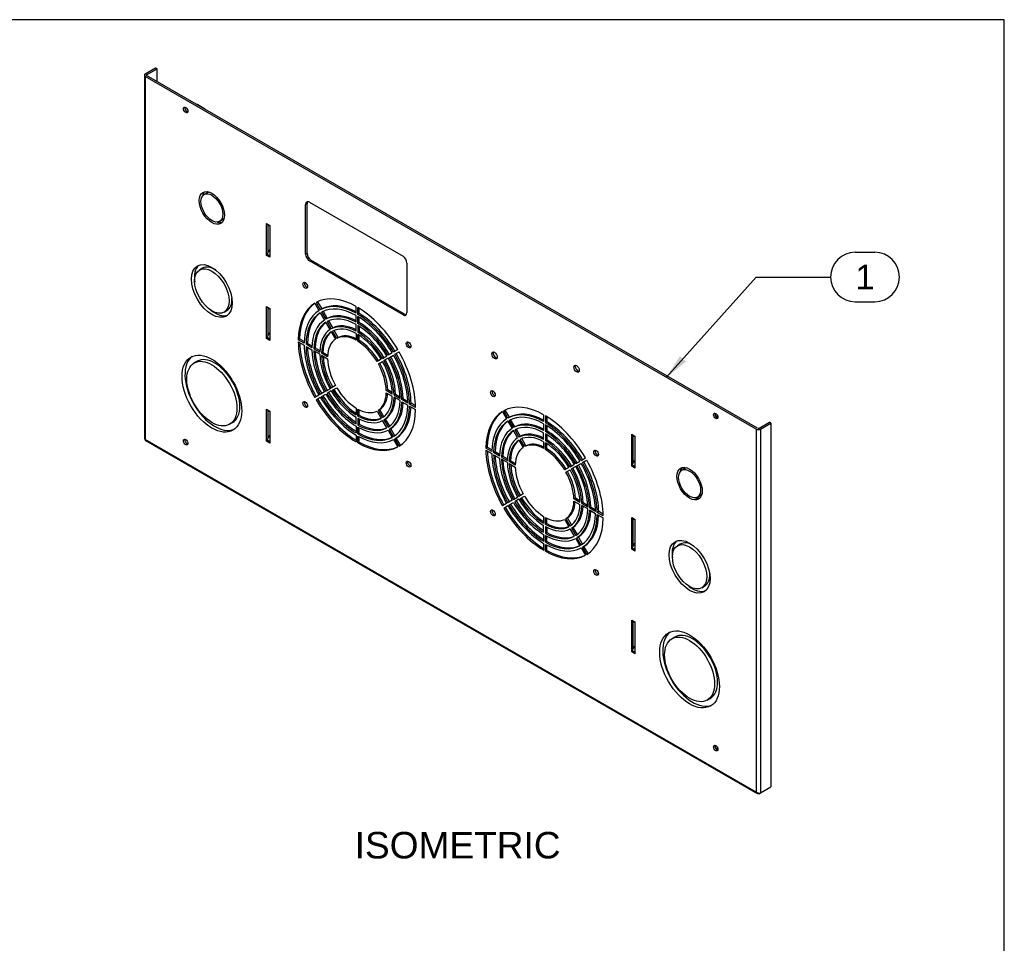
# Model space of a CAD drawing. Header units: inches. Extents: x 0 to 80.1, y 0 to 59.8.
# Tile 12 of 12: x 52.2 to 80, y 33.7 to 59.8. Entities that reach past the tile are written whole.
import ezdxf
from ezdxf.enums import TextEntityAlignment as Align

# ---------------------------------------------------------------- set-up
doc = ezdxf.new("R2010")
doc.units = ezdxf.units.IN
doc.header["$MEASUREMENT"] = 0
for name, color, linetype in [('BMP01631', 7, 'Continuous'), ('COM57182-6', 7, 'Continuous'), ('Default', 7, 'Continuous')]:
    doc.layers.add(name, color=color, linetype=linetype)
doc.styles.add('SEACAD_Arial', font='arial.ttf')

# ---------------------------------------------------------------- blocks, each defined once
blk = doc.blocks.new('SEANNOT_GROUP1')
at = {"layer": 'Default', "linetype": 'Continuous'}
blk.add_hatch(color=7, dxfattribs=at).paths.add_polyline_path([(70.832, 50.274), (70.452, 49.674), (71.006, 50.118)])
at = {"layer": 'Default', "color": 7, "linetype": 'Continuous'}
for p, q in [((75.789, 53.209), (76.337, 53.209)), ((72.989, 52.509), (75.089, 52.509)), ((75.789, 51.809), (76.337, 51.809))]:
    blk.add_line(p, q, dxfattribs=at)
blk.add_lwpolyline([(72.989, 52.509), (70.452, 49.674)], dxfattribs=at)
for centre, start, end in [((75.789, 52.509), 90, 270), ((76.337, 52.509), 270, 90)]:
    blk.add_arc(centre, 0.7, start, end, dxfattribs=at)
at = {"layer": 'Default', "color": 7, "linetype": 'Continuous', "style": 'SEACAD_Arial'}
blk.add_text('1', height=0.7, dxfattribs=at).set_placement((75.789, 52.859), align=Align.TOP_LEFT)
blk = doc.blocks.new('SE6')
at = {"layer": 'BMP01631', "color": 7, "linetype": 'Continuous'}
for p, q in [((57.205, 57.381), (57.176, 57.386)), ((57.205, 57.381), (57.399, 57.269)), ((57.399, 57.269), (57.388, 57.263)), ((57.399, 57.269), (57.399, 57.257)), ((71.717, 49.003), (71.688, 49.007)), ((71.717, 49.003), (71.911, 48.891)), ((71.911, 48.891), (71.9, 48.885)), ((71.911, 48.891), (71.911, 48.879)), ((71.824, 48.656), (71.824, 48.624)), ((71.888, 48.609), (71.865, 48.548)), ((71.824, 39.266), (71.824, 39.235)), ((71.888, 39.219), (71.865, 39.159))]:
    blk.add_line(p, q, dxfattribs=at)
at = {"layer": 'COM57182-6', "color": 7, "linetype": 'Continuous'}
for p, q in [((55.695, 58.215), (55.695, 47.945)), ((55.72, 58.25), (56.013, 58.419)), ((72.989, 48.21), (55.72, 58.18)), ((55.72, 58.18), (55.72, 47.921)), ((55.76, 58.227), (56.053, 58.396)), ((55.76, 58.203), (55.76, 58.227)), ((73.029, 48.233), (55.76, 58.203)), ((56.013, 58.419), (56.053, 58.396)), ((56.053, 58.034), (56.053, 58.396)), ((57.467, 54.889), (57.385, 54.841)), ((60.293, 54.58), (60.253, 54.557)), ((60.253, 53.156), (60.253, 54.557)), ((60.293, 53.179), (60.293, 54.58)), ((60.364, 54.621), (63.006, 53.096)), ((57.822, 54.083), (57.905, 54.131)), ((59.15, 54.021), (59.15, 54.021)), ((59.15, 53.117), (59.15, 54.021)), ((59.15, 54.021), (59.239, 53.97)), ((59.239, 53.951), (59.162, 53.995)), ((59.191, 53.206), (59.191, 53.979)), ((59.239, 53.97), (59.239, 53.066)), ((59.239, 53.97), (59.239, 53.97)), ((59.162, 53.157), (59.239, 53.289)), ((59.162, 53.157), (59.239, 53.112)), ((60.253, 53.156), (60.293, 53.179)), ((59.15, 53.117), (59.15, 53.117)), ((59.15, 53.117), (59.15, 53.117)), ((59.239, 53.066), (59.15, 53.117)), ((59.239, 53.066), (59.239, 53.066)), ((59.239, 53.066), (59.239, 53.066)), ((60.404, 52.987), (60.364, 52.963)), ((63.006, 51.438), (60.364, 52.963)), ((63.046, 51.461), (60.404, 52.987)), ((63.117, 52.903), (63.117, 51.502)), ((57.342, 52.758), (57.26, 52.71)), ((60.512, 51.769), (60.631, 51.562)), ((60.548, 51.79), (60.667, 51.583)), ((60.59, 51.811), (60.708, 51.606)), ((57.947, 51.519), (58.03, 51.567)), ((59.15, 51.674), (59.15, 51.674)), ((59.15, 50.77), (59.15, 51.674)), ((59.15, 51.674), (59.239, 51.623)), ((59.239, 51.603), (59.162, 51.648)), ((59.191, 50.859), (59.191, 51.631)), ((59.239, 51.623), (59.239, 50.719)), ((59.239, 51.623), (59.239, 51.623)), ((60.708, 51.606), (60.667, 51.583)), ((60.667, 51.5), (60.787, 51.293)), ((60.703, 51.521), (60.823, 51.314)), ((60.745, 51.541), (60.863, 51.337)), ((61.677, 51.483), (61.677, 51.678)), ((61.728, 51.453), (61.728, 51.648)), ((61.768, 51.477), (61.768, 51.624)), ((60.863, 51.337), (60.823, 51.314)), ((60.942, 51.024), (60.823, 51.231)), ((60.859, 51.252), (60.978, 51.045)), ((60.901, 51.272), (61.018, 51.068)), ((61.677, 51.229), (61.677, 51.424)), ((61.768, 51.477), (61.728, 51.453)), ((61.728, 51.2), (61.728, 51.395)), ((61.768, 51.223), (61.728, 51.2)), ((61.768, 51.223), (61.768, 51.37)), ((63.006, 51.438), (63.046, 51.461)), ((59.162, 50.809), (59.239, 50.942)), ((61.018, 51.068), (60.978, 51.045)), ((60.978, 50.962), (61.097, 50.755)), ((61.133, 50.776), (61.014, 50.982)), ((61.174, 50.799), (61.056, 51.002)), ((61.677, 50.976), (61.677, 51.17)), ((61.728, 51.141), (61.728, 50.946)), ((61.768, 50.969), (61.728, 50.946)), ((61.768, 51.116), (61.768, 50.969)), ((59.15, 50.77), (59.15, 50.77)), ((59.15, 50.77), (59.15, 50.77)), ((59.239, 50.719), (59.15, 50.77)), ((59.162, 50.809), (59.239, 50.765)), ((59.239, 50.719), (59.239, 50.719)), ((59.239, 50.719), (59.239, 50.719)), ((60.084, 50.758), (60.044, 50.735)), ((60.213, 50.638), (60.044, 50.735)), ((60.044, 50.676), (60.213, 50.579)), ((60.214, 50.683), (60.084, 50.758)), ((61.174, 50.799), (61.133, 50.776)), ((61.677, 50.917), (61.677, 50.722)), ((61.728, 50.692), (61.728, 50.887)), ((61.768, 50.716), (61.728, 50.692)), ((61.768, 50.716), (61.768, 50.862)), ((60.304, 50.631), (60.264, 50.608)), ((60.433, 50.511), (60.264, 50.608)), ((60.264, 50.549), (60.433, 50.452)), ((60.434, 50.556), (60.304, 50.631)), ((60.524, 50.505), (60.483, 50.481)), ((60.483, 50.481), (60.652, 50.384)), ((60.652, 50.325), (60.483, 50.422)), ((60.524, 50.505), (60.654, 50.429)), ((60.743, 50.378), (60.703, 50.354)), ((60.874, 50.302), (60.743, 50.378)), ((62.857, 50.456), (62.738, 50.387)), ((62.774, 50.325), (62.893, 50.394)), ((57.186, 50.127), (57.103, 50.079)), ((60.872, 50.257), (60.703, 50.354)), ((60.703, 50.296), (60.872, 50.198)), ((62.391, 50.187), (62.272, 50.118)), ((62.312, 50.142), (62.272, 50.118)), ((62.308, 50.056), (62.427, 50.125)), ((62.391, 50.187), (62.312, 50.142)), ((62.427, 50.208), (62.547, 50.277)), ((62.583, 50.215), (62.463, 50.146)), ((62.702, 50.367), (62.583, 50.298)), ((62.619, 50.235), (62.738, 50.304)), ((60.787, 49.261), (60.667, 49.192)), ((60.823, 49.282), (60.942, 49.35)), ((60.978, 49.288), (60.859, 49.219)), ((61.097, 49.44), (60.978, 49.371)), ((61.014, 49.309), (61.133, 49.378)), ((62.573, 49.321), (62.533, 49.298)), ((62.702, 49.2), (62.533, 49.298)), ((62.7, 49.248), (62.573, 49.321)), ((60.631, 49.171), (60.512, 49.102)), ((60.548, 49.04), (60.667, 49.109)), ((60.703, 49.129), (60.823, 49.198)), ((62.533, 49.239), (62.702, 49.142)), ((62.793, 49.194), (62.753, 49.171)), ((62.753, 49.171), (62.922, 49.074)), ((62.922, 49.015), (62.753, 49.112)), ((62.793, 49.194), (62.92, 49.121)), ((63.013, 49.067), (62.973, 49.044)), ((63.141, 48.947), (62.973, 49.044)), ((62.973, 48.985), (63.141, 48.888)), ((63.14, 48.994), (63.013, 49.067)), ((59.15, 48.772), (59.15, 48.772)), ((59.15, 47.868), (59.15, 48.772)), ((59.15, 48.772), (59.239, 48.721)), ((59.239, 48.702), (59.162, 48.746)), ((59.191, 47.957), (59.191, 48.73)), ((59.239, 48.721), (59.239, 47.817)), ((59.239, 48.721), (59.239, 48.721)), ((61.677, 48.804), (61.677, 48.609)), ((61.728, 48.579), (61.728, 48.774)), ((61.768, 48.603), (61.768, 48.754)), ((62.272, 48.721), (62.391, 48.514)), ((62.348, 48.765), (62.308, 48.741)), ((62.427, 48.534), (62.308, 48.741)), ((62.465, 48.561), (62.348, 48.765)), ((63.233, 48.941), (63.192, 48.917)), ((63.361, 48.82), (63.192, 48.917)), ((63.192, 48.859), (63.361, 48.761)), ((63.36, 48.867), (63.233, 48.941)), ((65.815, 48.707), (65.935, 48.5)), ((65.971, 48.521), (65.851, 48.728)), ((66.011, 48.544), (65.893, 48.749)), ((61.677, 48.355), (61.677, 48.55)), ((61.768, 48.603), (61.728, 48.579)), ((61.728, 48.521), (61.728, 48.326)), ((61.768, 48.499), (61.768, 48.349)), ((62.547, 48.245), (62.427, 48.451)), ((62.504, 48.495), (62.463, 48.472)), ((62.463, 48.472), (62.583, 48.265)), ((62.504, 48.495), (62.621, 48.292)), ((66.011, 48.544), (65.971, 48.521)), ((65.971, 48.438), (66.09, 48.231)), ((66.126, 48.252), (66.007, 48.459)), ((66.166, 48.275), (66.048, 48.479)), ((66.98, 48.616), (66.98, 48.421)), ((67.031, 48.586), (67.031, 48.392)), ((67.072, 48.562), (67.072, 48.415)), ((58.103, 48.347), (58.186, 48.395)), ((61.677, 48.296), (61.677, 48.101)), ((61.768, 48.349), (61.728, 48.326)), ((61.728, 48.072), (61.728, 48.267)), ((61.768, 48.095), (61.768, 48.245)), ((62.583, 48.182), (62.702, 47.976)), ((62.659, 48.226), (62.619, 48.203)), ((62.738, 47.996), (62.619, 48.203)), ((62.777, 48.022), (62.659, 48.226)), ((66.166, 48.275), (66.126, 48.252)), ((66.245, 47.962), (66.126, 48.169)), ((66.162, 48.19), (66.281, 47.983)), ((66.204, 48.21), (66.321, 48.006)), ((66.98, 48.362), (66.98, 48.167)), ((67.072, 48.415), (67.031, 48.392)), ((67.031, 48.333), (67.031, 48.138)), ((67.072, 48.161), (67.031, 48.138)), ((67.072, 48.308), (67.072, 48.161)), ((72.989, 48.21), (72.989, 37.951)), ((73.07, 48.233), (73.363, 48.402)), ((73.11, 48.21), (73.403, 48.379)), ((73.11, 48.21), (73.11, 37.928)), ((73.403, 48.379), (73.363, 48.402)), ((73.403, 48.379), (73.403, 38.097)), ((72.989, 37.951), (55.72, 47.921)), ((55.727, 47.888), (73.017, 37.906)), ((59.15, 47.868), (59.15, 47.868)), ((59.15, 47.868), (59.15, 47.868)), ((59.239, 47.817), (59.15, 47.868)), ((59.162, 47.908), (59.239, 48.041)), ((59.162, 47.908), (59.239, 47.864)), ((61.677, 48.043), (61.677, 47.848)), ((61.768, 48.095), (61.728, 48.072)), ((61.728, 47.818), (61.728, 48.013)), ((61.768, 47.842), (61.768, 47.991)), ((62.738, 47.913), (62.857, 47.706)), ((62.814, 47.957), (62.774, 47.934)), ((62.893, 47.727), (62.774, 47.934)), ((62.932, 47.753), (62.814, 47.957)), ((66.321, 48.006), (66.281, 47.983)), ((66.281, 47.9), (66.401, 47.693)), ((66.437, 47.714), (66.317, 47.921)), ((66.477, 47.737), (66.36, 47.94)), ((66.98, 47.914), (66.98, 48.109)), ((67.031, 48.079), (67.031, 47.884)), ((67.072, 47.908), (67.031, 47.884)), ((67.072, 48.054), (67.072, 47.908)), ((69.47, 48.063), (69.47, 48.063)), ((69.47, 47.159), (69.47, 48.063)), ((69.47, 48.063), (69.558, 48.012)), ((69.558, 47.993), (69.482, 48.037)), ((69.51, 47.248), (69.51, 48.021)), ((69.558, 48.012), (69.558, 47.108)), ((69.558, 48.012), (69.558, 48.012)), ((59.239, 47.817), (59.239, 47.817)), ((59.239, 47.817), (59.239, 47.817)), ((61.768, 47.842), (61.728, 47.818)), ((65.388, 47.696), (65.347, 47.673)), ((65.516, 47.576), (65.347, 47.673)), ((65.347, 47.614), (65.516, 47.517)), ((65.517, 47.621), (65.388, 47.696)), ((66.477, 47.737), (66.437, 47.714)), ((66.98, 47.855), (66.98, 47.66)), ((67.031, 47.63), (67.031, 47.826)), ((67.072, 47.654), (67.031, 47.63)), ((67.072, 47.654), (67.072, 47.8)), ((65.607, 47.57), (65.567, 47.546)), ((65.736, 47.449), (65.567, 47.546)), ((65.567, 47.487), (65.736, 47.39)), ((65.737, 47.495), (65.607, 47.57)), ((65.827, 47.443), (65.787, 47.419)), ((65.787, 47.419), (65.956, 47.322)), ((65.956, 47.263), (65.787, 47.361)), ((65.827, 47.443), (65.957, 47.368)), ((66.047, 47.316), (66.006, 47.293)), ((66.178, 47.24), (66.047, 47.316)), ((68.041, 47.326), (68.161, 47.394)), ((68.077, 47.263), (68.197, 47.332)), ((68.118, 47.286), (68.197, 47.332)), ((69.482, 47.199), (69.558, 47.332)), ((66.175, 47.195), (66.006, 47.293)), ((66.006, 47.234), (66.175, 47.136)), ((67.695, 47.125), (67.575, 47.056)), ((67.611, 46.994), (67.731, 47.063)), ((67.731, 47.146), (67.85, 47.215)), ((67.886, 47.153), (67.767, 47.084)), ((67.886, 47.236), (68.005, 47.305)), ((67.922, 47.173), (68.041, 47.242)), ((68.118, 47.286), (68.077, 47.263)), ((69.47, 47.159), (69.47, 47.159)), ((69.47, 47.159), (69.47, 47.159)), ((69.558, 47.108), (69.47, 47.159)), ((69.482, 47.199), (69.558, 47.155)), ((69.558, 47.108), (69.558, 47.108)), ((69.558, 47.108), (69.558, 47.108)), ((70.969, 47.094), (70.886, 47.046)), ((66.09, 46.199), (65.971, 46.13)), ((66.126, 46.22), (66.245, 46.289)), ((66.281, 46.226), (66.162, 46.157)), ((66.281, 46.226), (66.202, 46.181)), ((66.401, 46.378), (66.281, 46.309)), ((66.322, 46.333), (66.281, 46.309)), ((66.317, 46.247), (66.437, 46.316)), ((66.401, 46.378), (66.322, 46.333)), ((67.877, 46.259), (67.836, 46.236)), ((68.005, 46.139), (67.836, 46.236)), ((68.003, 46.186), (67.877, 46.259)), ((71.324, 46.288), (71.406, 46.336)), ((65.935, 46.109), (65.815, 46.04)), ((65.851, 45.978), (65.971, 46.047)), ((66.007, 46.068), (66.126, 46.137)), ((66.202, 46.181), (66.162, 46.157)), ((67.836, 46.177), (68.005, 46.08)), ((68.097, 46.132), (68.056, 46.109)), ((68.056, 46.109), (68.225, 46.012)), ((68.225, 45.953), (68.056, 46.05)), ((68.097, 46.132), (68.223, 46.059)), ((68.316, 46.006), (68.276, 45.982)), ((68.445, 45.885), (68.276, 45.982)), ((68.276, 45.924), (68.445, 45.826)), ((68.443, 45.932), (68.316, 46.006)), ((66.98, 45.742), (66.98, 45.547)), ((67.031, 45.517), (67.031, 45.713)), ((67.072, 45.541), (67.072, 45.692)), ((67.575, 45.659), (67.695, 45.452)), ((67.651, 45.703), (67.611, 45.679)), ((67.731, 45.473), (67.611, 45.679)), ((67.769, 45.5), (67.651, 45.703)), ((68.536, 45.879), (68.496, 45.855)), ((68.664, 45.758), (68.496, 45.855)), ((68.496, 45.797), (68.664, 45.699)), ((68.663, 45.805), (68.536, 45.879)), ((69.47, 45.716), (69.47, 45.716)), ((69.47, 44.812), (69.47, 45.716)), ((69.47, 45.716), (69.558, 45.665)), ((69.558, 45.645), (69.482, 45.69)), ((69.51, 44.901), (69.51, 45.673)), ((69.558, 45.665), (69.558, 44.761)), ((69.558, 45.665), (69.558, 45.665)), ((66.98, 45.293), (66.98, 45.488)), ((67.072, 45.541), (67.031, 45.517)), ((67.031, 45.459), (67.031, 45.264)), ((67.072, 45.437), (67.072, 45.287)), ((67.85, 45.183), (67.731, 45.389)), ((67.807, 45.433), (67.767, 45.41)), ((67.767, 45.41), (67.886, 45.203)), ((67.807, 45.433), (67.924, 45.23)), ((66.98, 45.234), (66.98, 45.04)), ((67.072, 45.287), (67.031, 45.264)), ((67.031, 45.01), (67.031, 45.205)), ((67.072, 45.033), (67.072, 45.183)), ((67.886, 45.12), (68.005, 44.914)), ((67.962, 45.164), (67.922, 45.141)), ((68.041, 44.934), (67.922, 45.141)), ((68.08, 44.96), (67.962, 45.164)), ((66.98, 44.981), (66.98, 44.786)), ((67.072, 45.033), (67.031, 45.01)), ((67.031, 44.756), (67.031, 44.951)), ((67.072, 44.78), (67.072, 44.929)), ((68.041, 44.851), (68.161, 44.645)), ((68.118, 44.895), (68.077, 44.872)), ((68.197, 44.665), (68.077, 44.872)), ((68.236, 44.691), (68.118, 44.895)), ((69.47, 44.812), (69.47, 44.812)), ((69.47, 44.812), (69.47, 44.812)), ((69.558, 44.761), (69.47, 44.812)), ((69.482, 44.851), (69.558, 44.984)), ((69.482, 44.851), (69.558, 44.807)), ((70.844, 44.963), (70.761, 44.915)), ((67.072, 44.78), (67.031, 44.756)), ((69.558, 44.761), (69.558, 44.761)), ((69.558, 44.761), (69.558, 44.761)), ((71.449, 43.724), (71.531, 43.772)), ((69.47, 42.814), (69.47, 42.814)), ((69.47, 41.91), (69.47, 42.814)), ((69.47, 42.814), (69.558, 42.763)), ((69.558, 42.744), (69.482, 42.788)), ((69.51, 41.999), (69.51, 42.772)), ((69.558, 42.763), (69.558, 41.859)), ((69.558, 42.763), (69.558, 42.763)), ((70.688, 42.332), (70.605, 42.284)), ((69.482, 41.95), (69.558, 42.083)), ((69.47, 41.91), (69.47, 41.91)), ((69.47, 41.91), (69.47, 41.91)), ((69.558, 41.859), (69.47, 41.91)), ((69.482, 41.95), (69.558, 41.906)), ((69.558, 41.859), (69.558, 41.859)), ((69.558, 41.859), (69.558, 41.859)), ((71.605, 40.552), (71.688, 40.6)), ((73.07, 37.904), (73.11, 37.928)), ((73.07, 37.904), (73.07, 37.924)), ((73.11, 37.928), (73.403, 38.097))]:
    blk.add_line(p, q, dxfattribs=at)
blk.add_arc((73.073, 38.063), 0.14, 232.7389, 285.3097, dxfattribs=at)
for centre, major_axis, start_param, end_param in [((55.781, 58.215), (0.086, 0), 2.356194, 3.926991), ((55.781, 58.215), (0.029, 0), 2.356194, 3.926991), ((56.904, 57.255), (-0.0442, 0.0766), 0.472849, 2.668743), ((57.686, 54.51), (-0.253, 0.438), 0.164402, 0.578763), ((57.686, 54.51), (-0.219, 0.379), 6.026573, 6.283185), ((60.364, 54.493), (0.078, -0.136), 2.356194, 3.926991), ((60.404, 54.516), (0.078, -0.136), 3.40122, 3.926991), ((57.686, 54.51), (-0.253, 0.438), 2.562829, 2.97719), ((57.686, 54.51), (-0.219, 0.379), 3.141593, 3.398205), ((59.191, 54.044), (-0.0285, -0.0494), 5.497787, 6.283185), ((59.279, 53.993), (0.0285, 0.0494), -3.926991, -3.874422), ((59.191, 53.14), (-0.0285, -0.0494), 4.712389, 5.497787), ((60.364, 53.092), (0.078, -0.136), 3.926991, 5.497787), ((60.404, 53.115), (-0.078, 0.136), 0.785398, 2.356194), ((59.279, 53.089), (0.0285, 0.0494), -3.979559, -3.926991), ((63.006, 52.967), (-0.078, 0.136), 3.926991, 5.497787), ((57.686, 52.162), (-0.409, 0.708), 0.101312, 0.973612), ((57.686, 52.162), (-0.344, 0.595), 5.445324, 6.283185), ((60.284, 52.297), (-0.047, 0.0814), 0.443139, 2.698453), ((57.686, 52.162), (-0.344, 0.595), 3.141593, 3.979454), ((61.703, 49.748), (-1.173, 2.031), 0.015348, 0.77005), ((61.743, 49.771), (-1.173, 2.031), 0.049733, 0.77005), ((61.703, 49.748), (-1.173, 2.031), 5.513134, 6.267837), ((57.686, 52.162), (-0.409, 0.708), 2.16798, 3.040281), ((59.191, 51.697), (-0.0285, -0.0494), 5.497787, 6.283185), ((59.279, 51.646), (0.0285, 0.0494), -3.926991, -3.874422), ((61.703, 49.748), (-1.054, 1.825), 0.017086, 0.768312), ((61.703, 49.748), (-1.018, 1.762), 0.017691, 0.767707), ((61.743, 49.771), (-1.018, 1.762), 0.057332, 0.767707), ((61.703, 49.748), (-1.054, 1.825), 5.514873, 6.266099), ((61.703, 49.748), (-1.018, 1.762), 5.515477, 6.265494), ((61.743, 49.771), (-1.054, 1.825), 5.541938, 6.266099), ((61.703, 49.748), (-1.173, 2.031), 4.727737, 5.482439), ((63.006, 51.566), (-0.078, 0.136), 2.356194, 3.926991), ((61.703, 49.748), (-0.898, 1.556), 0.02004, 0.765357), ((61.703, 49.748), (-0.862, 1.493), 0.020878, 0.76452), ((61.743, 49.771), (-0.862, 1.493), 0.067673, 0.76452), ((61.703, 49.748), (-0.898, 1.556), 5.517827, 6.263144), ((61.703, 49.748), (-0.862, 1.493), 5.518664, 6.262307), ((61.743, 49.771), (-0.898, 1.556), 5.549578, 6.263144), ((61.703, 49.748), (-1.054, 1.825), 4.729475, 5.480701), ((61.703, 49.748), (-1.018, 1.762), 4.730079, 5.480096), ((61.743, 49.771), (-1.054, 1.825), 4.729475, 5.480701), ((61.743, 49.771), (-0.898, 1.556), 4.732429, 5.477746), ((63.046, 51.59), (-0.078, 0.136), 2.356194, 2.881965), ((61.703, 49.748), (-0.743, 1.287), 0.024231, 0.761167), ((61.703, 49.748), (-0.707, 1.224), 0.025465, 0.759933), ((61.743, 49.771), (-0.707, 1.224), 0.082571, 0.759933), ((61.703, 49.748), (-0.743, 1.287), 5.522017, 6.258954), ((61.703, 49.748), (-0.707, 1.224), 5.523251, 6.25772), ((61.743, 49.771), (-0.743, 1.287), 5.560417, 6.258954), ((61.703, 49.748), (-0.898, 1.556), 4.732429, 5.477746), ((61.703, 49.748), (-0.862, 1.493), 4.733267, 5.476909), ((61.703, 49.748), (-0.743, 1.287), 4.73662, 5.473556), ((61.743, 49.771), (-0.743, 1.287), 4.73662, 5.473556), ((59.191, 50.793), (-0.0285, -0.0494), 4.712389, 5.497787), ((59.279, 50.742), (0.0285, 0.0494), -3.979559, -3.926991), ((61.703, 49.748), (-1.173, 2.031), 0.800746, 1.555449), ((61.743, 49.771), (-1.173, 2.031), 0.825056, 1.555449), ((61.703, 49.748), (-0.587, 1.018), 0.030643, 0.754755), ((61.703, 49.748), (-0.587, 1.018), 5.528429, 6.252542), ((61.743, 49.771), (-0.587, 1.018), 5.577017, 6.252542), ((61.703, 49.748), (-0.707, 1.224), 4.737853, 5.472322), ((61.703, 49.748), (-0.587, 1.018), 4.743032, 5.467144), ((61.743, 49.771), (-0.587, 1.018), 4.743032, 5.467144), ((63.201, 50.613), (-0.047, 0.0814), 0.443139, 2.698453), ((61.703, 49.748), (-1.054, 1.825), 0.802484, 1.55371), ((61.703, 49.748), (-1.018, 1.762), 0.803089, 1.553105), ((61.743, 49.771), (-1.018, 1.762), 0.831113, 1.553105), ((61.703, 49.748), (-0.898, 1.556), 0.805439, 1.550755), ((61.703, 49.748), (-0.862, 1.493), 0.806276, 1.549918), ((61.743, 49.771), (-0.862, 1.493), 0.839355, 1.549918), ((61.703, 49.748), (1.173, -2.031), 0.800746, 1.555448), ((65.632, 50.315), (-0.0545, 0.0944), 0.378763, 2.76283), ((57.686, 49.261), (-0.596, 1.033), 0.069403, 3.07219), ((57.686, 49.261), (-0.5, 0.866), 3.141593, 6.283185), ((61.703, 49.748), (-0.743, 1.287), 0.809629, 1.546565), ((61.703, 49.748), (-0.707, 1.224), 0.810863, 1.545331), ((61.743, 49.771), (-0.707, 1.224), 0.851224, 1.545331), ((61.703, 49.748), (-0.587, 1.018), 0.816041, 1.540153), ((61.703, 49.748), (0.707, -1.224), 0.810863, 1.54533), ((61.703, 49.748), (0.743, -1.287), 0.809629, 1.546565), ((61.743, 49.771), (0.743, -1.287), 0.809629, 1.546565), ((61.703, 49.748), (0.862, -1.493), 0.806276, 1.549918), ((61.703, 49.748), (0.898, -1.556), 0.805439, 1.550755), ((61.743, 49.771), (0.898, -1.556), 0.805439, 1.550755), ((61.703, 49.748), (1.018, -1.762), 0.803089, 1.553105), ((61.703, 49.748), (1.054, -1.825), 0.802484, 1.55371), ((61.743, 49.771), (1.054, -1.825), 0.802484, 1.55371), ((61.703, 49.748), (0.587, -1.018), 0.816041, 1.540153), ((61.743, 49.771), (0.587, -1.018), 0.816041, 1.540153), ((67.951, 49.94), (-0.0545, 0.0944), 0.378763, 2.76283), ((61.703, 49.748), (0.743, -1.287), 4.73662, 5.473558), ((61.703, 49.748), (0.707, -1.224), 4.737854, 5.472323), ((61.743, 49.771), (0.707, -1.224), 4.737854, 5.431963), ((61.703, 49.748), (0.587, -1.018), 4.743032, 5.467146), ((65.588, 49.235), (-0.047, 0.0814), 0.443139, 2.698453), ((60.284, 48.929), (-0.047, 0.0814), 0.443139, 2.698453), ((61.703, 49.748), (1.173, -2.031), 4.727737, 5.48244), ((61.743, 49.771), (1.173, -2.031), 4.727737, 5.45813), ((61.703, 49.748), (1.054, -1.825), 4.729475, 5.480702), ((61.703, 49.748), (1.018, -1.762), 4.73008, 5.480097), ((61.743, 49.771), (1.018, -1.762), 4.73008, 5.452073), ((61.703, 49.748), (0.898, -1.556), 4.73243, 5.477747), ((61.703, 49.748), (0.862, -1.493), 4.733267, 5.476911), ((61.743, 49.771), (0.862, -1.493), 4.733267, 5.443832), ((61.703, 49.748), (0.587, -1.018), 0.030643, 0.754755), ((61.743, 49.771), (0.587, -1.018), 0.030643, 0.706166), ((61.703, 49.748), (0.707, -1.224), 0.025466, 0.759933), ((61.703, 49.748), (0.743, -1.287), 0.024231, 0.761167), ((61.743, 49.771), (0.743, -1.287), 0.024231, 0.722767), ((61.703, 49.748), (0.862, -1.493), 0.020878, 0.76452), ((61.703, 49.748), (0.898, -1.556), 0.020042, 0.765357), ((59.191, 48.795), (-0.0285, -0.0494), 5.497787, 6.283185), ((59.279, 48.744), (0.0285, 0.0494), -3.926991, -3.874422), ((61.703, 49.748), (0.587, -1.018), 5.52843, 6.252542), ((61.743, 49.771), (0.898, -1.556), 0.020042, 0.733606), ((61.703, 49.748), (1.018, -1.762), 0.017691, 0.767707), ((61.703, 49.748), (1.054, -1.825), 0.017086, 0.768312), ((61.743, 49.771), (1.054, -1.825), 0.017086, 0.741246), ((61.703, 49.748), (1.173, -2.031), 0.015348, 0.77005), ((67.006, 46.686), (-1.173, 2.031), 0.015348, 0.77005), ((67.046, 46.709), (-1.173, 2.031), 0.049734, 0.77005), ((67.006, 46.686), (-1.173, 2.031), 5.513135, 6.267837), ((61.703, 49.748), (0.707, -1.224), 5.523252, 6.257721), ((61.703, 49.748), (0.743, -1.287), 5.522018, 6.258955), ((61.743, 49.771), (0.707, -1.224), 5.523252, 6.200615), ((67.006, 46.686), (-1.054, 1.825), 0.017086, 0.768312), ((67.006, 46.686), (-1.018, 1.762), 0.017691, 0.767707), ((67.046, 46.709), (-1.018, 1.762), 0.057332, 0.767707), ((67.006, 46.686), (-1.054, 1.825), 5.514873, 6.266099), ((67.006, 46.686), (-1.018, 1.762), 5.515478, 6.265495), ((67.046, 46.709), (-1.054, 1.825), 5.541939, 6.266099), ((67.006, 46.686), (-1.173, 2.031), 4.727737, 5.48244), ((71.885, 48.605), (-0.0442, 0.0766), 0.472849, 2.668743), ((61.703, 49.748), (0.862, -1.493), 5.518665, 6.262307), ((61.703, 49.748), (0.898, -1.556), 5.517828, 6.263145), ((61.743, 49.771), (0.862, -1.493), 5.518665, 6.215512), ((67.006, 46.686), (-0.898, 1.556), 0.020041, 0.765357), ((67.006, 46.686), (-0.862, 1.493), 0.020878, 0.76452), ((67.046, 46.709), (-0.862, 1.493), 0.067673, 0.76452), ((67.006, 46.686), (-0.898, 1.556), 5.517828, 6.263145), ((67.006, 46.686), (-0.862, 1.493), 5.518665, 6.262307), ((67.046, 46.709), (-0.898, 1.556), 5.549579, 6.263145), ((67.006, 46.686), (-1.054, 1.825), 4.729475, 5.480702), ((67.006, 46.686), (-1.018, 1.762), 4.73008, 5.480097), ((67.046, 46.709), (-1.054, 1.825), 4.729475, 5.480702), ((67.046, 46.709), (-0.898, 1.556), 4.73243, 5.477747), ((73.05, 48.245), (0.086, 0), 3.926991, 5.497787), ((73.05, 48.245), (0.029, 0), 3.926991, 5.497787), ((56.904, 47.865), (-0.0442, 0.0766), 0.472849, 2.668743), ((59.191, 47.891), (-0.0285, -0.0494), 4.712389, 5.497787), ((61.703, 49.748), (1.018, -1.762), 5.515478, 6.265495), ((61.703, 49.748), (1.054, -1.825), 5.514873, 6.266099), ((61.743, 49.771), (1.018, -1.762), 5.515478, 6.225854), ((67.006, 46.686), (-0.743, 1.287), 0.024231, 0.761167), ((67.006, 46.686), (-0.707, 1.224), 0.025466, 0.759933), ((67.046, 46.709), (-0.707, 1.224), 0.082572, 0.759933), ((67.006, 46.686), (-0.743, 1.287), 5.522018, 6.258954), ((67.006, 46.686), (-0.707, 1.224), 5.523252, 6.257721), ((67.046, 46.709), (-0.743, 1.287), 5.560419, 6.258954), ((67.006, 46.686), (-0.898, 1.556), 4.73243, 5.477747), ((67.006, 46.686), (-0.862, 1.493), 4.733267, 5.476911), ((67.006, 46.686), (-0.743, 1.287), 4.73662, 5.473558), ((67.046, 46.709), (-0.743, 1.287), 4.73662, 5.473558), ((69.51, 48.086), (-0.0285, -0.0494), 5.497787, 6.283185), ((69.599, 48.035), (0.0285, 0.0494), -3.926991, -3.874422), ((59.279, 47.84), (0.0285, 0.0494), -3.979559, -3.926991), ((61.703, 49.748), (1.173, -2.031), 5.513135, 6.267837), ((61.743, 49.771), (1.173, -2.031), 5.513135, 6.233451), ((67.006, 46.686), (-1.173, 2.031), 0.800746, 1.555448), ((67.046, 46.709), (-1.173, 2.031), 0.825056, 1.555448), ((67.006, 46.686), (-0.587, 1.018), 0.030643, 0.754755), ((67.006, 46.686), (-0.587, 1.018), 5.52843, 6.252542), ((67.046, 46.709), (-0.587, 1.018), 5.577019, 6.252542), ((67.006, 46.686), (-0.707, 1.224), 4.737854, 5.472323), ((67.006, 46.686), (-0.587, 1.018), 4.743032, 5.467146), ((67.046, 46.709), (-0.587, 1.018), 4.743032, 5.467146), ((68.505, 47.551), (-0.047, 0.0814), 0.443139, 2.698453), ((67.006, 46.686), (-1.054, 1.825), 0.802484, 1.55371), ((67.006, 46.686), (-1.018, 1.762), 0.803089, 1.553105), ((67.046, 46.709), (-1.018, 1.762), 0.831113, 1.553105), ((67.006, 46.686), (-0.898, 1.556), 0.805439, 1.550755), ((67.006, 46.686), (-0.862, 1.493), 0.806276, 1.549918), ((67.046, 46.709), (-0.862, 1.493), 0.839355, 1.549918), ((67.006, 46.686), (1.173, -2.031), 0.800746, 1.555449), ((63.201, 47.245), (-0.047, 0.0814), 0.443139, 2.698453), ((67.006, 46.686), (-0.743, 1.287), 0.809629, 1.546565), ((67.006, 46.686), (-0.707, 1.224), 0.810863, 1.54533), ((67.046, 46.709), (-0.707, 1.224), 0.851224, 1.54533), ((67.006, 46.686), (-0.587, 1.018), 0.816041, 1.540153), ((67.006, 46.686), (0.707, -1.224), 0.810863, 1.545331), ((67.006, 46.686), (0.743, -1.287), 0.809629, 1.546565), ((67.046, 46.709), (0.743, -1.287), 0.809629, 1.546565), ((67.006, 46.686), (0.862, -1.493), 0.806276, 1.549918), ((67.006, 46.686), (0.898, -1.556), 0.805439, 1.550756), ((67.046, 46.709), (0.898, -1.556), 0.805439, 1.550756), ((67.006, 46.686), (1.018, -1.762), 0.803089, 1.553105), ((67.006, 46.686), (1.054, -1.825), 0.802484, 1.55371), ((67.046, 46.709), (1.054, -1.825), 0.802484, 1.55371), ((69.51, 47.182), (-0.0285, -0.0494), 4.712389, 5.497787), ((69.599, 47.131), (0.0285, 0.0494), -3.979559, -3.926991), ((71.188, 46.715), (-0.253, 0.438), 0.164402, 0.578763), ((71.188, 46.715), (-0.219, 0.379), 6.026573, 6.283185), ((67.006, 46.686), (0.587, -1.018), 0.816041, 1.540153), ((67.046, 46.709), (0.587, -1.018), 0.816041, 1.540153), ((67.006, 46.686), (0.743, -1.287), 4.736619, 5.473556), ((67.006, 46.686), (0.707, -1.224), 4.737853, 5.472322), ((67.046, 46.709), (0.707, -1.224), 4.737853, 5.431962), ((67.006, 46.686), (0.587, -1.018), 4.743032, 5.467144), ((71.188, 46.715), (-0.253, 0.438), 2.562829, 2.97719), ((71.188, 46.715), (-0.219, 0.379), 3.141593, 3.398205), ((65.588, 45.867), (-0.047, 0.0814), 0.443139, 2.698453), ((67.006, 46.686), (1.173, -2.031), 4.727737, 5.482439), ((67.046, 46.709), (1.173, -2.031), 4.727737, 5.458129), ((67.006, 46.686), (1.054, -1.825), 4.729475, 5.480701), ((67.006, 46.686), (1.018, -1.762), 4.730079, 5.480096), ((67.046, 46.709), (1.018, -1.762), 4.730079, 5.452072), ((67.006, 46.686), (0.898, -1.556), 4.732429, 5.477746), ((67.006, 46.686), (0.862, -1.493), 4.733267, 5.476909), ((67.046, 46.709), (0.862, -1.493), 4.733267, 5.443831), ((67.006, 46.686), (0.587, -1.018), 0.030643, 0.754755), ((67.046, 46.709), (0.587, -1.018), 0.030643, 0.706166), ((67.006, 46.686), (0.707, -1.224), 0.025465, 0.759933), ((67.006, 46.686), (0.743, -1.287), 0.024231, 0.761167), ((67.046, 46.709), (0.743, -1.287), 0.024231, 0.722767), ((67.006, 46.686), (0.862, -1.493), 0.020878, 0.76452), ((67.006, 46.686), (0.898, -1.556), 0.020041, 0.765357), ((67.006, 46.686), (0.587, -1.018), 5.528429, 6.252542), ((67.046, 46.709), (0.898, -1.556), 0.020041, 0.733606), ((67.006, 46.686), (1.018, -1.762), 0.017691, 0.767707), ((67.006, 46.686), (1.054, -1.825), 0.017086, 0.768312), ((67.046, 46.709), (1.054, -1.825), 0.017086, 0.741246), ((67.006, 46.686), (1.173, -2.031), 0.015348, 0.77005), ((69.51, 45.739), (-0.0285, -0.0494), 5.497787, 6.283185), ((69.599, 45.688), (0.0285, 0.0494), -3.926991, -3.874422), ((67.006, 46.686), (0.707, -1.224), 5.523251, 6.25772), ((67.006, 46.686), (0.743, -1.287), 5.522017, 6.258954), ((67.046, 46.709), (0.707, -1.224), 5.523251, 6.200614), ((67.006, 46.686), (0.862, -1.493), 5.518664, 6.262307), ((67.006, 46.686), (0.898, -1.556), 5.517827, 6.263144), ((67.046, 46.709), (0.862, -1.493), 5.518664, 6.215512), ((67.006, 46.686), (1.018, -1.762), 5.515477, 6.265494), ((67.006, 46.686), (1.054, -1.825), 5.514873, 6.266099), ((67.046, 46.709), (1.018, -1.762), 5.515477, 6.225853), ((69.51, 44.835), (-0.0285, -0.0494), 4.712389, 5.497787), ((71.188, 44.367), (-0.409, 0.708), 0.101312, 0.973612), ((71.188, 44.367), (-0.344, 0.595), 5.445324, 6.283185), ((67.006, 46.686), (1.173, -2.031), 5.513134, 6.267837), ((67.046, 46.709), (1.173, -2.031), 5.513134, 6.233451), ((69.599, 44.784), (0.0285, 0.0494), -3.979559, -3.926991), ((68.505, 44.183), (-0.047, 0.0814), 0.443139, 2.698453), ((71.188, 44.367), (-0.344, 0.595), 3.141593, 3.979454), ((71.188, 44.367), (-0.409, 0.708), 2.16798, 3.040281), ((69.51, 42.837), (-0.0285, -0.0494), 5.497787, 6.283185), ((69.599, 42.786), (0.0285, 0.0494), -3.926991, -3.874422), ((71.188, 41.466), (-0.596, 1.033), 0.069403, 3.07219), ((71.188, 41.466), (-0.5, 0.866), 3.141593, 6.283185), ((69.51, 41.933), (-0.0285, -0.0494), 4.712389, 5.497787), ((69.599, 41.882), (0.0285, 0.0494), -3.979559, -3.926991), ((71.885, 39.215), (-0.0442, 0.0766), 0.472849, 2.668743)]:
    blk.add_ellipse(centre, major_axis=major_axis, ratio=0.57735, start_param=start_param, end_param=end_param, dxfattribs=at)
for centre, major_axis in [((56.863, 57.231), (-0.0442, 0.0766)), ((57.603, 54.462), (-0.253, 0.438)), ((57.603, 54.462), (0.219, -0.379)), ((57.603, 52.115), (-0.409, 0.708)), ((57.603, 52.115), (0.344, -0.595)), ((60.244, 52.274), (-0.047, 0.0814)), ((63.161, 50.59), (-0.047, 0.0814)), ((57.603, 49.213), (-0.596, 1.033)), ((65.592, 50.292), (-0.0545, 0.0944)), ((57.603, 49.213), (0.5, -0.866)), ((67.91, 49.917), (-0.0545, 0.0944)), ((65.547, 49.212), (-0.047, 0.0814)), ((60.244, 48.906), (-0.047, 0.0814)), ((71.845, 48.582), (-0.0442, 0.0766)), ((56.863, 47.842), (-0.0442, 0.0766)), ((68.464, 47.528), (-0.047, 0.0814)), ((63.161, 47.222), (-0.047, 0.0814)), ((71.105, 46.667), (-0.253, 0.438)), ((71.105, 46.667), (0.219, -0.379)), ((65.547, 45.844), (-0.047, 0.0814)), ((71.105, 44.32), (-0.409, 0.708)), ((71.105, 44.32), (0.344, -0.595)), ((68.464, 44.16), (-0.047, 0.0814)), ((71.105, 41.418), (-0.596, 1.033)), ((71.105, 41.418), (0.5, -0.866)), ((71.845, 39.192), (-0.0442, 0.0766))]:
    blk.add_ellipse(centre, major_axis=major_axis, ratio=0.57735, dxfattribs=at)
for points, knots in [([(55.695, 47.945), (55.695, 47.94), (55.697, 47.936), (55.705, 47.928), (55.712, 47.924), (55.72, 47.921)], [0.5, 0.5, 0.5, 0.5, 0.75, 0.75, 1, 1, 1, 1]), ([(55.72, 47.921), (55.718, 47.913), (55.718, 47.906), (55.721, 47.894), (55.723, 47.89), (55.727, 47.888)], [0, 0, 0, 0, 0.25, 0.25, 0.5, 0.5, 0.5, 0.5]), ([(73.07, 37.904), (73.06, 37.901), (73.051, 37.899), (73.033, 37.899), (73.024, 37.902), (73.009, 37.91), (73.003, 37.916), (72.994, 37.932), (72.99, 37.941), (72.989, 37.951)], [0, 0, 0, 0, 0.25, 0.25, 0.5, 0.5, 0.75, 0.75, 1, 1, 1, 1])]:
    blk.add_open_spline(points, degree=3, knots=knots, dxfattribs=at)

msp = doc.modelspace()

# ---------------------------------------------------------------- linework, layer by layer
at = {"layer": 'Default', "color": 7, "linetype": 'Continuous'}
for p, q in [((80, 59.783), (0, 59.783)), ((80, 0), (80, 59.783))]:
    msp.add_line(p, q, dxfattribs=at)

# ---------------------------------------------------------------- block references
at = {"layer": 'Default'}
for name in ['SE6', 'SEANNOT_GROUP1']:
    msp.add_blockref(name, (0, 0), dxfattribs=at)

# ---------------------------------------------------------------- texts
at = {"layer": 'Default', "color": 7, "linetype": 'Continuous', "style": 'SEACAD_Arial'}
msp.add_text('ISOMETRIC', height=0.75, dxfattribs=at).set_placement((61.639, 36.824), align=Align.TOP_LEFT)

doc.saveas('drawing.dxf')
